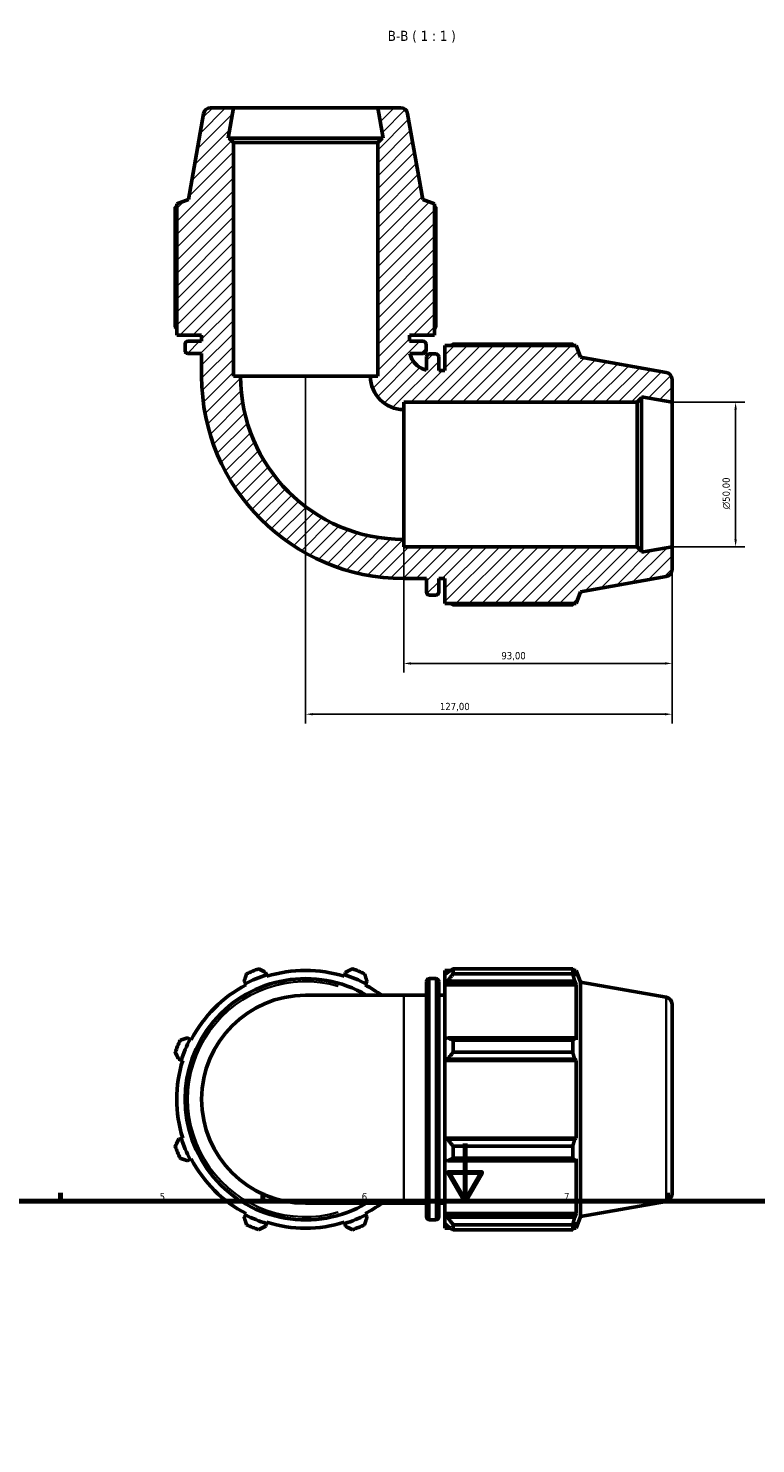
# Model space of a CAD drawing. Header units: millimetres. Extents: x 0 to 914, y 0 to 980.
# Tile 5 of 6: x 269 to 521, y 490 to 980. Entities that reach past the tile are written whole.
import ezdxf

# ---------------------------------------------------------------- set-up
doc = ezdxf.new("R2010")
doc.units = ezdxf.units.MM
for name, color, linetype, lineweight in [('Border (ISO)', 7, 'Continuous', 70), ('Dimension (ISO)', 7, 'Continuous', 25), ('Hatch (ISO)', 7, 'Continuous', 18), ('Symbol (ISO)', 7, 'Continuous', 25), ('Visible (ISO)', 7, 'Continuous', 50), ('Visible Narrow (ISO)', 7, 'Continuous', 35)]:
    doc.layers.add(name, color=color, linetype=linetype, lineweight=lineweight)
doc.styles.add('Label Text (ISO)', font='tahoma.ttf')
doc.styles.add('Note Text (ISO)', font='tahoma.ttf')
doc.dimstyles.new('Default (ISO)', dxfattribs={"dimtxt": 2.5, "dimasz": 2.5, "dimexe": 3.175, "dimexo": 0, "dimgap": 0.762, "dimtad": 1, "dimrnd": 1e-08, "dimzin": 0, "dimtxsty": 'Note Text (ISO)', "dimcen": 0.09, "dimdle": 10, "dimclrd": 256, "dimclre": 256, "dimclrt": 232, "dimazin": 0, "dimtfac": 1.40208, "dimtmove": 0, "dimatfit": 3, "dimfxl": 1, "dimtolj": 1, "dimtzin": 0, "dimlwd": -1, "dimlwe": -1, "dimarcsym": 0})

# ---------------------------------------------------------------- blocks, each defined once
blk = doc.blocks.new('Borders Default Border')
at = {"layer": 'Border (ISO)'}
for p, q in [((280.33, 574), (280.33, 576.9)), ((350.42, 574), (350.42, 576.9)), ((490.58, 574), (490.58, 576.9))]:
    blk.add_line(p, q, dxfattribs=at)
at = {"layer": 'Border (ISO)', "flags": 128}
for points in [[(420.5, 594), (420.5, 574), (414.73, 584), (426.27, 584), (420.5, 574)], [(20, 20), (20, 574), (821, 574), (821, 20), (20, 20)]]:
    blk.add_lwpolyline(points, dxfattribs=at)
at = {"layer": 'Border (ISO)', "color": 232, "true_color": 0xca0064, "char_height": 2.5, "attachment_point": 7, "style": 'Note Text (ISO)'}
for s, insert in [('5', (314.64, 574.35)), ('6', (384.66, 574.35)), ('7', (454.77, 574.4))]:
    blk.add_mtext(s, dxfattribs=dict(at, insert=insert))
blk = doc.blocks.new('*D7')
at = {"layer": 'Defpoints', "color": 0, "transparency": 16777216}
for p in [(492.2, 850.66), (492.2, 800.66), (514.2, 800.66)]:
    blk.add_point(p, dxfattribs=at)
at = {"layer": 'Dimension (ISO)', "transparency": 16777216}
for p, q in [((492.2, 850.66), (517.38, 850.66)), ((514.2, 848.16), (514.2, 803.16)), ((492.2, 800.66), (517.38, 800.66))]:
    blk.add_line(p, q, dxfattribs=at)
for points in [[(513.79, 848.16), (514.62, 848.16), (514.2, 850.66)], [(513.79, 803.16), (514.62, 803.16), (514.2, 800.66)]]:
    blk.add_solid(points, dxfattribs=at)
at = {"layer": 'Dimension (ISO)', "color": 232, "true_color": 0xca0064, "transparency": 16777216, "insert": (509.68, 813.61), "char_height": 2.5, "attachment_point": 1, "rotation": 90, "style": 'Note Text (ISO)'}
blk.add_mtext('\\A1;\\fAIGDT|b0|i0;\\H2.5000;\\ln\\fTahoma|b0|i0;\\H2.5000;50,00', dxfattribs=at)
blk = doc.blocks.new('*D8')
at = {"layer": 'Defpoints', "color": 0, "transparency": 16777216}
for p in [(365.2, 859.66), (492.2, 800.66), (365.2, 742.66)]:
    blk.add_point(p, dxfattribs=at)
at = {"layer": 'Dimension (ISO)', "transparency": 16777216}
for p, q in [((365.2, 859.66), (365.2, 739.49)), ((492.2, 800.66), (492.2, 739.49)), ((489.7, 742.66), (367.7, 742.66))]:
    blk.add_line(p, q, dxfattribs=at)
for points in [[(367.7, 743.08), (367.7, 742.25), (365.2, 742.66)], [(489.7, 743.08), (489.7, 742.25), (492.2, 742.66)]]:
    blk.add_solid(points, dxfattribs=at)
at = {"layer": 'Dimension (ISO)', "color": 232, "true_color": 0xca0064, "transparency": 16777216, "insert": (411.75, 746.6), "char_height": 2.5, "attachment_point": 1, "style": 'Note Text (ISO)'}
blk.add_mtext('\\A1;127,00', dxfattribs=at)
blk = doc.blocks.new('*D9')
at = {"layer": 'Defpoints', "color": 0, "transparency": 16777216}
for p in [(399.2, 803.16), (492.2, 800.66), (399.2, 760.25)]:
    blk.add_point(p, dxfattribs=at)
at = {"layer": 'Dimension (ISO)', "transparency": 16777216}
for p, q in [((399.2, 803.16), (399.2, 757.08)), ((492.2, 800.66), (492.2, 757.08)), ((489.7, 760.25), (401.7, 760.25))]:
    blk.add_line(p, q, dxfattribs=at)
for points in [[(401.7, 760.67), (401.7, 759.83), (399.2, 760.25)], [(489.7, 760.67), (489.7, 759.83), (492.2, 760.25)]]:
    blk.add_solid(points, dxfattribs=at)
at = {"layer": 'Dimension (ISO)', "color": 232, "true_color": 0xca0064, "transparency": 16777216, "insert": (433.05, 764.19), "char_height": 2.5, "attachment_point": 1, "style": 'Note Text (ISO)'}
blk.add_mtext('\\A1;93,00', dxfattribs=at)

msp = doc.modelspace()

# ---------------------------------------------------------------- hatches: boundary and pattern name
at = {"layer": 'Hatch (ISO)'}
h = msp.add_hatch(dxfattribs=at)
h.set_pattern_fill('ANSI31', color=256, scale=25.4, style=0)
h.set_pattern_definition([(45, (0, 0), (-2.245064, 2.245064), [])])
edge = h.paths.add_edge_path()
edge.add_ellipse((489.703, 792.761), major_axis=(0.434, -2.462), ratio=1, start_angle=0, end_angle=80)
edge.add_line((492.203, 792.761), (492.203, 800.663))
edge.add_line((492.203, 800.663), (481.62, 798.797))
edge.add_line((481.62, 798.797), (481.62, 799.163))
edge.add_line((481.62, 799.163), (480.12, 800.663))
edge.add_line((480.12, 800.663), (399.203, 800.663))
edge.add_line((399.203, 800.663), (399.203, 803.163))
edge.add_ellipse((399.203, 859.663), major_axis=(0, -56.5), ratio=1, start_angle=270, end_angle=360, ccw=False)
edge.add_line((342.703, 859.663), (340.203, 859.663))
edge.add_line((340.203, 859.663), (340.203, 940.58))
edge.add_line((340.203, 940.58), (338.703, 942.08))
edge.add_line((338.703, 942.08), (338.337, 942.08))
edge.add_line((338.337, 942.08), (340.203, 952.663))
edge.add_line((340.203, 952.663), (332.301, 952.663))
edge.add_ellipse((332.301, 950.163), major_axis=(0, 2.5), ratio=1, start_angle=0, end_angle=80)
edge.add_line((329.839, 950.597), (324.605, 920.913))
edge.add_line((324.605, 920.913), (320.563, 919.442))
edge.add_line((320.563, 919.442), (320.563, 873.923))
edge.add_line((320.563, 873.923), (329.203, 873.923))
edge.add_line((329.203, 873.923), (329.203, 871.806))
edge.add_line((329.203, 871.806), (324.443, 871.806))
edge.add_ellipse((324.443, 870.806), major_axis=(0, 1), ratio=1, start_angle=0, end_angle=90)
edge.add_line((323.443, 870.806), (323.443, 868.573))
edge.add_ellipse((324.443, 868.573), major_axis=(-1, 0), ratio=1, start_angle=0, end_angle=90)
edge.add_line((324.443, 867.573), (329.203, 867.573))
edge.add_line((329.203, 867.573), (329.203, 859.663))
edge.add_ellipse((399.203, 859.663), major_axis=(-70, 0), ratio=1, start_angle=0, end_angle=90)
edge.add_line((399.203, 789.663), (407.113, 789.663))
edge.add_line((407.113, 789.663), (407.113, 784.903))
edge.add_ellipse((408.113, 784.903), major_axis=(-1, 0), ratio=1, start_angle=0, end_angle=90)
edge.add_line((408.113, 783.903), (410.346, 783.903))
edge.add_ellipse((410.346, 784.903), major_axis=(0, -1), ratio=1, start_angle=0, end_angle=90)
edge.add_line((411.346, 784.903), (411.346, 789.663))
edge.add_line((411.346, 789.663), (413.463, 789.663))
edge.add_line((413.463, 789.663), (413.463, 781.023))
edge.add_line((413.463, 781.023), (458.982, 781.023))
edge.add_line((458.982, 781.023), (460.453, 785.065))
edge.add_line((460.453, 785.065), (490.137, 790.299))
edge = h.paths.add_edge_path()
edge.add_ellipse((489.703, 858.565), major_axis=(2.5, 0), ratio=1, start_angle=0, end_angle=80)
edge.add_line((490.137, 861.027), (460.453, 866.262))
edge.add_line((460.453, 866.262), (458.982, 870.303))
edge.add_line((458.982, 870.303), (413.463, 870.303))
edge.add_line((413.463, 870.303), (413.463, 861.663))
edge.add_line((413.463, 861.663), (411.346, 861.663))
edge.add_line((411.346, 861.663), (411.346, 866.423))
edge.add_ellipse((410.346, 866.423), major_axis=(1, 0), ratio=1, start_angle=0, end_angle=90)
edge.add_line((410.346, 867.423), (408.113, 867.423))
edge.add_ellipse((408.113, 866.423), major_axis=(0, 1), ratio=1, start_angle=0, end_angle=90)
edge.add_line((407.113, 866.423), (407.113, 861.834))
edge.add_spline(control_points=[(407.113, 861.834), (406.651, 861.934), (406.2, 862.077), (404.866, 862.645), (404.051, 863.2), (402.679, 864.59), (402.135, 865.412), (401.597, 866.724), (401.467, 867.144), (401.374, 867.573)], knot_values=[-1.0207662, -1.0207662, -1.0207662, -1.0207662, -0.8789501, -0.8789501, -0.5859667, -0.5859667, -0.2929834, -0.2929834, -0.1607422, -0.1607422, -0.1607422, -0.1607422], degree=3, periodic=0)
edge.add_line((401.374, 867.573), (405.963, 867.573))
edge.add_ellipse((405.963, 868.573), major_axis=(0, -1), ratio=1, start_angle=0, end_angle=90)
edge.add_line((406.963, 868.573), (406.963, 870.806))
edge.add_ellipse((405.963, 870.806), major_axis=(1, 0), ratio=1, start_angle=0, end_angle=90)
edge.add_line((405.963, 871.806), (401.203, 871.806))
edge.add_line((401.203, 871.806), (401.203, 873.923))
edge.add_line((401.203, 873.923), (409.843, 873.923))
edge.add_line((409.843, 873.923), (409.843, 919.442))
edge.add_line((409.843, 919.442), (405.801, 920.913))
edge.add_line((405.801, 920.913), (400.567, 950.597))
edge.add_ellipse((398.105, 950.163), major_axis=(2.462, 0.434), ratio=1, start_angle=0, end_angle=80)
edge.add_line((398.105, 952.663), (390.203, 952.663))
edge.add_line((390.203, 952.663), (392.069, 942.08))
edge.add_line((392.069, 942.08), (391.703, 942.08))
edge.add_line((391.703, 942.08), (390.203, 940.58))
edge.add_line((390.203, 940.58), (390.203, 859.663))
edge.add_line((390.203, 859.663), (387.703, 859.663))
edge.add_ellipse((399.203, 859.663), major_axis=(-11.5, 0), ratio=1, start_angle=0, end_angle=90)
edge.add_line((399.203, 848.163), (399.203, 850.663))
edge.add_line((399.203, 850.663), (480.12, 850.663))
edge.add_line((480.12, 850.663), (481.62, 852.163))
edge.add_line((481.62, 852.163), (481.62, 852.529))
edge.add_line((481.62, 852.529), (492.203, 850.663))
edge.add_line((492.203, 850.663), (492.203, 858.565))

# ---------------------------------------------------------------- linework, layer by layer
at = {"layer": 'Visible (ISO)'}
for p, q in [((340.203, 952.663), (332.301, 952.663)), ((338.337, 942.08), (340.203, 952.663)), ((390.203, 952.663), (340.203, 952.663)), ((398.105, 952.663), (390.203, 952.663)), ((390.203, 952.663), (392.069, 942.08)), ((329.839, 950.597), (324.605, 920.913)), ((405.801, 920.913), (400.567, 950.597)), ((338.703, 942.08), (338.337, 942.08)), ((340.203, 940.58), (338.703, 942.08)), ((391.703, 942.08), (338.703, 942.08)), ((391.703, 942.08), (390.203, 940.58)), ((392.069, 942.08), (391.703, 942.08)), ((340.203, 859.663), (340.203, 940.58)), ((340.203, 940.58), (390.203, 940.58)), ((390.203, 940.58), (390.203, 859.663)), ((320.039, 918.219), (320.039, 876.803)), ((324.605, 920.913), (320.563, 919.442)), ((320.563, 919.442), (320.563, 873.923)), ((409.843, 919.442), (405.801, 920.913)), ((409.843, 873.923), (409.843, 919.442)), ((410.368, 876.803), (410.368, 918.219)), ((320.563, 873.923), (329.203, 873.923)), ((329.203, 873.923), (329.203, 871.806)), ((401.203, 871.806), (401.203, 873.923)), ((401.203, 873.923), (409.843, 873.923)), ((323.443, 870.806), (323.443, 868.573)), ((329.203, 871.806), (324.443, 871.806)), ((324.443, 867.573), (329.203, 867.573)), ((329.203, 867.573), (329.203, 859.663)), ((405.963, 871.806), (401.203, 871.806)), ((401.374, 867.573), (405.963, 867.573)), ((406.963, 868.573), (406.963, 870.806)), ((458.982, 870.303), (413.463, 870.303)), ((413.463, 870.303), (413.463, 861.663)), ((457.759, 870.828), (416.343, 870.828)), ((460.453, 866.262), (458.982, 870.303)), ((407.113, 866.423), (407.113, 861.834)), ((410.346, 867.423), (408.113, 867.423)), ((411.346, 861.663), (411.346, 866.423)), ((490.137, 861.027), (460.453, 866.262)), ((342.703, 859.663), (340.203, 859.663)), ((342.703, 859.663), (387.703, 859.663)), ((390.203, 859.663), (387.703, 859.663)), ((413.463, 861.663), (411.346, 861.663)), ((492.203, 850.663), (492.203, 858.565)), ((399.203, 848.163), (399.203, 850.663)), ((399.203, 850.663), (480.12, 850.663)), ((399.203, 848.163), (399.203, 803.163)), ((480.12, 850.663), (481.62, 852.163)), ((480.12, 850.663), (480.12, 800.663)), ((481.62, 852.163), (481.62, 852.529)), ((481.62, 852.529), (492.203, 850.663)), ((481.62, 799.163), (481.62, 852.163)), ((492.203, 800.663), (492.203, 850.663)), ((399.203, 800.663), (399.203, 803.163)), ((480.12, 800.663), (399.203, 800.663)), ((481.62, 799.163), (480.12, 800.663)), ((492.203, 800.663), (481.62, 798.797)), ((481.62, 798.797), (481.62, 799.163)), ((492.203, 792.761), (492.203, 800.663)), ((399.203, 789.663), (407.113, 789.663)), ((407.113, 789.663), (407.113, 784.903)), ((411.346, 784.903), (411.346, 789.663)), ((411.346, 789.663), (413.463, 789.663)), ((413.463, 789.663), (413.463, 781.023)), ((460.453, 785.065), (490.137, 790.299)), ((458.982, 781.023), (460.453, 785.065)), ((408.113, 783.903), (410.346, 783.903)), ((413.463, 781.023), (458.982, 781.023)), ((416.343, 780.499), (457.759, 780.499)), ((351.635, 652.372), (351.347, 653.288)), ((351.78, 651.915), (351.635, 652.372)), ((378.771, 652.372), (378.627, 651.915)), ((379.06, 653.288), (378.771, 652.372)), ((413.463, 653.981), (413.463, 652.372)), ((413.463, 653.981), (415.506, 653.981)), ((414.423, 653.288), (413.463, 652.372)), ((413.463, 649.363), (413.463, 652.372)), ((416.343, 654.505), (416.343, 652.769)), ((416.343, 654.505), (457.759, 654.505)), ((457.759, 652.769), (416.343, 652.769)), ((457.759, 652.769), (457.759, 654.505)), ((458.064, 653.981), (458.982, 653.981)), ((458.982, 651.915), (458.458, 653.288)), ((458.982, 651.915), (458.982, 653.981)), ((460.453, 649.939), (458.982, 653.981)), ((343.926, 650.214), (344.369, 649.363)), ((344.369, 649.363), (344.591, 648.937)), ((385.816, 648.937), (386.037, 649.363)), ((386.037, 649.363), (386.48, 650.214)), ((407.113, 568.581), (407.113, 650.101)), ((408.113, 651.101), (410.346, 651.101)), ((411.346, 650.101), (411.346, 568.581)), ((413.463, 649.363), (414.423, 650.214)), ((413.463, 648.937), (413.463, 649.363)), ((413.463, 648.937), (413.463, 630.175)), ((413.463, 648.937), (458.982, 648.937)), ((414.423, 650.214), (458.458, 650.214)), ((458.458, 650.214), (458.982, 648.937)), ((458.982, 629.953), (458.982, 648.937)), ((460.453, 568.742), (460.453, 649.939)), ((490.137, 644.705), (460.453, 649.939)), ((399.203, 645.341), (365.203, 645.341)), ((399.203, 645.341), (407.113, 645.341)), ((411.346, 645.341), (413.463, 645.341)), ((492.203, 642.243), (492.203, 576.438)), ((325.181, 630.175), (324.33, 630.618)), ((325.607, 629.953), (325.181, 630.175)), ((414.423, 630.618), (413.463, 630.175)), ((413.463, 622.908), (413.463, 630.175)), ((458.458, 630.618), (414.423, 630.618)), ((416.343, 629.784), (416.343, 625.594)), ((416.343, 629.784), (457.759, 629.784)), ((457.759, 625.594), (457.759, 629.784)), ((458.982, 629.953), (458.458, 630.618)), ((321.256, 623.197), (322.171, 622.908)), ((322.171, 622.908), (322.629, 622.764)), ((413.463, 622.908), (414.423, 623.197)), ((413.463, 622.764), (413.463, 622.908)), ((413.463, 622.764), (413.463, 595.917)), ((413.463, 622.764), (458.982, 622.764)), ((414.423, 623.197), (458.458, 623.197)), ((457.759, 625.594), (416.343, 625.594)), ((458.458, 623.197), (458.982, 622.764)), ((458.982, 595.917), (458.982, 622.764)), ((322.171, 595.773), (321.256, 595.484)), ((322.629, 595.917), (322.171, 595.773)), ((413.463, 595.773), (413.463, 595.917)), ((413.463, 595.917), (458.982, 595.917)), ((413.463, 588.507), (413.463, 595.773)), ((414.423, 595.484), (413.463, 595.773)), ((458.458, 595.484), (414.423, 595.484)), ((416.343, 593.088), (416.343, 588.897)), ((416.343, 593.088), (457.759, 593.088)), ((457.759, 588.897), (457.759, 593.088)), ((458.982, 595.917), (458.458, 595.484)), ((324.33, 588.063), (325.181, 588.507)), ((325.181, 588.507), (325.607, 588.728)), ((413.463, 588.507), (414.423, 588.063)), ((413.463, 588.507), (413.463, 569.744)), ((457.759, 588.897), (416.343, 588.897)), ((458.458, 588.063), (458.982, 588.728)), ((458.982, 569.744), (458.982, 588.728)), ((414.423, 588.063), (458.458, 588.063)), ((490.137, 573.976), (460.453, 568.742)), ((344.369, 569.319), (343.926, 568.467)), ((344.591, 569.744), (344.369, 569.319)), ((365.203, 573.341), (399.203, 573.341)), ((386.037, 569.319), (385.816, 569.744)), ((386.48, 568.467), (386.037, 569.319)), ((399.203, 573.341), (407.113, 573.341)), ((411.346, 573.341), (413.463, 573.341)), ((413.463, 569.319), (413.463, 569.744)), ((413.463, 569.744), (458.982, 569.744)), ((413.463, 566.309), (413.463, 569.319)), ((414.423, 568.467), (413.463, 569.319)), ((458.982, 569.744), (458.458, 568.467)), ((460.453, 568.742), (458.982, 564.701)), ((351.347, 565.393), (351.635, 566.309)), ((351.635, 566.309), (351.78, 566.767)), ((378.627, 566.767), (378.771, 566.309)), ((378.771, 566.309), (379.06, 565.393)), ((408.113, 567.581), (410.346, 567.581)), ((413.463, 566.309), (414.423, 565.393)), ((413.463, 566.309), (413.463, 564.701)), ((413.463, 564.701), (415.506, 564.701)), ((458.458, 568.467), (414.423, 568.467)), ((416.343, 565.912), (416.343, 564.176)), ((416.343, 565.912), (457.759, 565.912)), ((457.759, 564.176), (416.343, 564.176)), ((457.759, 564.176), (457.759, 565.912)), ((458.064, 564.701), (458.982, 564.701)), ((458.458, 565.393), (458.982, 566.767)), ((458.982, 564.701), (458.982, 566.767))]:
    msp.add_line(p, q, dxfattribs=at)
for centre, radius, start, end in [((332.301, 950.163), 2.5, 90, 170), ((398.105, 950.163), 2.5, 10, 90), ((324.443, 870.806), 1, 90, 180), ((324.443, 868.573), 1, 180, 270), ((405.963, 870.806), 1, 0, 90), ((405.963, 868.573), 1, 270, 0), ((408.113, 866.423), 1, 90, 180), ((410.346, 866.423), 1, 0, 90), ((399.203, 859.663), 70, 180, 270), ((399.203, 859.663), 56.5, 180, 270), ((399.203, 859.663), 11.5, 180, 270), ((489.703, 858.565), 2.5, 0, 80), ((489.703, 792.761), 2.5, 280, 0), ((408.113, 784.903), 1, 180, 270), ((410.346, 784.903), 1, 270, 0), ((365.203, 609.341), 45.12, 107.5, 117.5), ((365.203, 609.341), 48, 109.79198, 115.20802), ((365.203, 609.341), 44.64, 72.5, 107.5), ((365.203, 609.341), 45.12, 62.5, 72.5), ((365.203, 609.341), 48, 64.79198, 70.20802), ((365.203, 609.341), 41.76, 59.54969, 300.45031), ((365.203, 609.341), 44.64, 117.5, 152.5), ((365.203, 609.341), 44.64, 53.75068, 62.5), ((408.113, 650.101), 1, 90, 180), ((410.346, 650.101), 1, 0, 90), ((365.203, 609.341), 36, 90, 270), ((489.703, 642.243), 2.5, 0, 80), ((365.203, 609.341), 48, 154.79198, 160.20802), ((365.203, 609.341), 45.12, 152.5, 162.5), ((365.203, 609.341), 44.64, 162.5, 197.5), ((365.203, 609.341), 48, 199.79198, 205.20802), ((365.203, 609.341), 45.12, 197.5, 207.5), ((365.203, 609.341), 44.64, 207.5, 242.5), ((489.703, 576.438), 2.5, 280, 0), ((365.203, 609.341), 45.12, 242.5, 252.5), ((365.203, 609.341), 45.12, 287.5, 297.5), ((365.203, 609.341), 44.64, 297.5, 306.24932), ((408.113, 568.581), 1, 180, 270), ((410.346, 568.581), 1, 270, 0), ((365.203, 609.341), 48, 244.79198, 250.20802), ((365.203, 609.341), 44.64, 252.5, 287.5), ((365.203, 609.341), 48, 289.79198, 295.20802)]:
    msp.add_arc(centre, radius, start, end, dxfattribs=at)
for points, weights in [([(320.563, 918.524), (320.303, 918.374), (320.039, 918.219)], [1.00139379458, 1.00077079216, 1]), ([(410.368, 918.219), (410.103, 918.374), (409.843, 918.524)], [1, 1.00077079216, 1.00139379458]), ([(320.563, 875.967), (320.303, 876.378), (320.039, 876.803)], [1.01202258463, 1.01416716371, 1.01616571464]), ([(410.368, 876.803), (410.103, 876.378), (409.843, 875.967)], [1.01616571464, 1.01416716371, 1.01202258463]), ([(415.506, 870.303), (415.918, 870.563), (416.343, 870.828)], [1.01202258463, 1.01416716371, 1.01616571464]), ([(458.064, 870.303), (457.914, 870.563), (457.759, 870.828)], [1.00139379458, 1.00077079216, 1]), ([(416.343, 780.499), (415.918, 780.763), (415.506, 781.023)], [1.01616571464, 1.01416716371, 1.01202258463]), ([(457.759, 780.499), (457.914, 780.763), (458.064, 781.023)], [1, 1.00077079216, 1.00139379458]), ([(344.76, 652.769), (344.334, 651.466), (343.926, 650.214)], [1.01616571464, 1.01148686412, 1.00600765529]), ([(351.347, 653.288), (350.173, 653.884), (348.95, 654.505)], [1.00600765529, 1.01148686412, 1.01616571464]), ([(381.456, 654.505), (380.233, 653.884), (379.06, 653.288)], [1.01616571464, 1.01148686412, 1.00600765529]), ([(386.48, 650.214), (386.072, 651.466), (385.647, 652.769)], [1.00600765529, 1.01148686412, 1.01616571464]), ([(416.343, 654.505), (415.345, 653.884), (414.423, 653.288)], [1.01616571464, 1.01148686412, 1.00600765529]), ([(414.423, 650.214), (415.345, 651.466), (416.343, 652.769)], [1.00600765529, 1.01148686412, 1.01616571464]), ([(457.759, 654.505), (458.122, 653.884), (458.458, 653.288)], [1, 1.00181118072, 1.00280635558]), ([(458.458, 650.214), (458.122, 651.466), (457.759, 652.769)], [1.00280635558, 1.00181118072, 1]), ([(324.33, 630.618), (323.078, 630.21), (321.774, 629.784)], [1.00600765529, 1.01148686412, 1.01616571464]), ([(416.343, 629.784), (415.345, 630.21), (414.423, 630.618)], [1.01616571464, 1.01148686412, 1.00600765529]), ([(457.759, 629.784), (458.122, 630.21), (458.458, 630.618)], [1, 1.00181118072, 1.00280635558]), ([(320.039, 625.594), (320.66, 624.371), (321.256, 623.197)], [1.01616571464, 1.01148686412, 1.00600765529]), ([(414.423, 623.197), (415.345, 624.371), (416.343, 625.594)], [1.00600765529, 1.01148686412, 1.01616571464]), ([(458.458, 623.197), (458.122, 624.371), (457.759, 625.594)], [1.00280635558, 1.00181118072, 1]), ([(321.256, 595.484), (320.66, 594.31), (320.039, 593.088)], [1.00600765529, 1.01148686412, 1.01616571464]), ([(416.343, 593.088), (415.345, 594.31), (414.423, 595.484)], [1.01616571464, 1.01148686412, 1.00600765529]), ([(457.759, 593.088), (458.122, 594.31), (458.458, 595.484)], [1, 1.00181118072, 1.00280635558]), ([(321.774, 588.897), (323.078, 588.472), (324.33, 588.063)], [1.01616571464, 1.01148686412, 1.00600765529]), ([(414.423, 588.063), (415.345, 588.472), (416.343, 588.897)], [1.00600765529, 1.01148686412, 1.01616571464]), ([(458.458, 588.063), (458.122, 588.472), (457.759, 588.897)], [1.00280635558, 1.00181118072, 1]), ([(343.926, 568.467), (344.334, 567.216), (344.76, 565.912)], [1.00600765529, 1.01148686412, 1.01616571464]), ([(348.95, 564.176), (350.173, 564.797), (351.347, 565.393)], [1.01616571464, 1.01148686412, 1.00600765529]), ([(379.06, 565.393), (380.233, 564.797), (381.456, 564.176)], [1.00600765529, 1.01148686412, 1.01616571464]), ([(385.647, 565.912), (386.072, 567.216), (386.48, 568.467)], [1.01616571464, 1.01148686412, 1.00600765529]), ([(416.343, 565.912), (415.345, 567.216), (414.423, 568.467)], [1.01616571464, 1.01148686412, 1.00600765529]), ([(414.423, 565.393), (415.345, 564.797), (416.343, 564.176)], [1.00600765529, 1.01148686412, 1.01616571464]), ([(457.759, 565.912), (458.122, 567.216), (458.458, 568.467)], [1, 1.00181118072, 1.00280635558]), ([(458.458, 565.393), (458.122, 564.797), (457.759, 564.176)], [1.00280635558, 1.00181118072, 1])]:
    msp.add_rational_spline(points, weights, degree=2, dxfattribs=at)
msp.add_open_spline([(407.113, 861.834), (406.651, 861.934), (406.2, 862.077), (404.866, 862.645), (404.051, 863.2), (402.679, 864.59), (402.135, 865.412), (401.597, 866.724), (401.467, 867.144), (401.374, 867.573)], degree=3, knots=[-1.02076617, -1.02076617, -1.02076617, -1.02076617, -0.87895007, -0.87895007, -0.58596671, -0.58596671, -0.29298336, -0.29298336, -0.1607422, -0.1607422, -0.1607422, -0.1607422], dxfattribs=at)
at = {"layer": 'Visible Narrow (ISO)'}
for p, q in [((408.113, 650.586), (408.113, 568.095)), ((410.346, 568.095), (410.346, 650.586)), ((399.203, 573.784), (399.203, 644.897)), ((490.137, 574.412), (490.137, 644.27))]:
    msp.add_line(p, q, dxfattribs=at)
msp.add_arc((365.203, 609.341), 40.76, 73.82981, 286.17019, dxfattribs=at)

# ---------------------------------------------------------------- block references
msp.add_blockref('Borders Default Border', (0, 0))

# ---------------------------------------------------------------- texts
at = {"layer": 'Symbol (ISO)', "insert": (393.679, 975.162), "char_height": 3.5, "attachment_point": 7, "style": 'Label Text (ISO)'}
msp.add_mtext('B-B ( 1 : 1 )', dxfattribs=at)

# ---------------------------------------------------------------- dimensions: what is measured, and where the dimension line sits
at = {"layer": 'Dimension (ISO)'}
dim = msp.add_linear_dim(base=(365.203, 742.663), p1=(492.203, 800.663), p2=(365.203, 859.663), angle=180, dimstyle='Default (ISO)', override={"dimdec": 2, "dimtp": 0, "dimtm": 0, "dimtdec": 2, "dimtofl": 0, "dimatfit": 1}, dxfattribs=at)
dim.commit()
dim.dimension.update_dxf_attribs({"geometry": '*D8', "text_midpoint": (416.703, 742.663), "dimtype": 160})
dim = msp.add_linear_dim(base=(514.203, 800.663), p1=(492.203, 850.663), p2=(492.203, 800.663), angle=90, text='\\fAIGDT|b0|i0;\\H2.5000;\\ln\\fTahoma|b0|i0;\\H2.5000;<>', dimstyle='Default (ISO)', override={"dimdec": 2, "dimtp": 0, "dimtm": 0, "dimtdec": 2, "dimtofl": 0, "dimatfit": 1}, dxfattribs=at)
dim.commit()
dim.dimension.update_dxf_attribs({"geometry": '*D7', "text_midpoint": (514.203, 819.163), "dimtype": 160})
dim = msp.add_linear_dim(base=(399.203, 760.251), p1=(492.203, 800.663), p2=(399.203, 803.163), dimstyle='Default (ISO)', override={"dimdec": 2, "dimtp": 0, "dimtm": 0, "dimtdec": 2, "dimtofl": 0, "dimatfit": 1}, dxfattribs=at)
dim.commit()
dim.dimension.update_dxf_attribs({"geometry": '*D9', "text_midpoint": (437.203, 760.251), "dimtype": 160})

doc.saveas('drawing.dxf')
